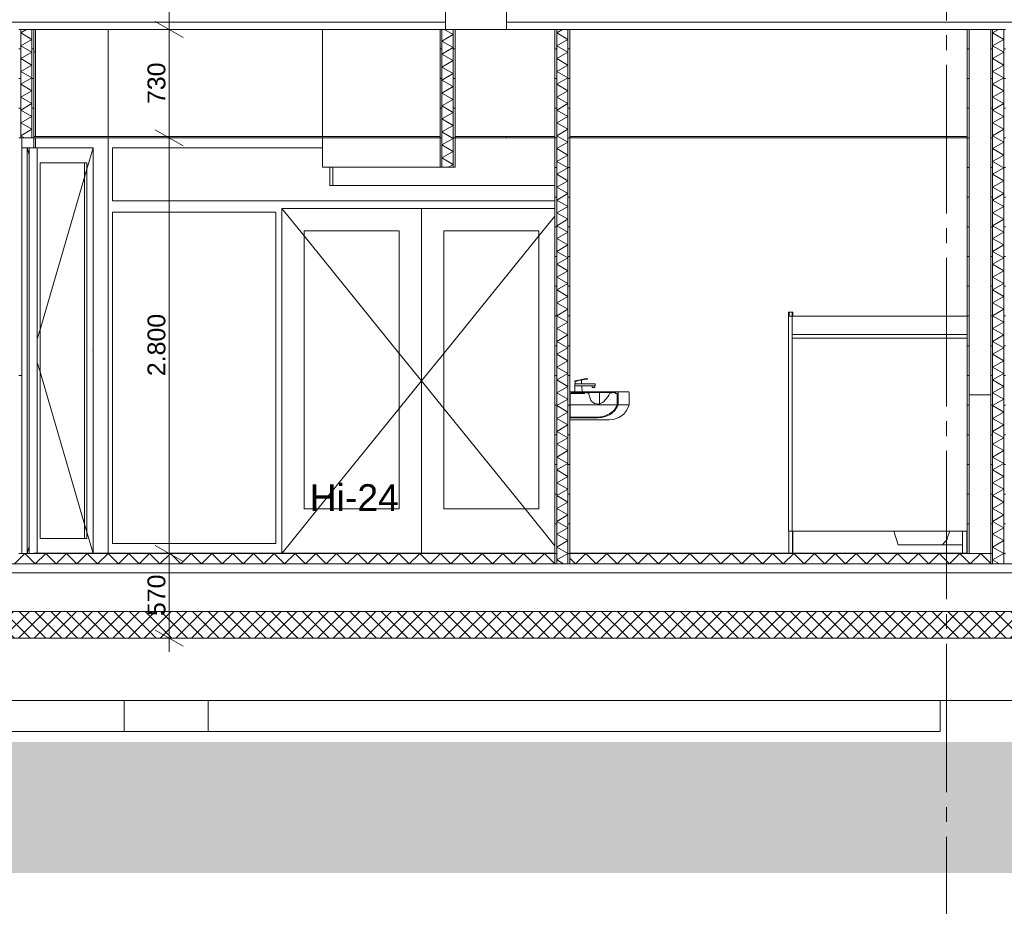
# Model space of a CAD drawing. Header units: millimetres. Extents: x 10 to 831, y -9 to 584.
# Tile 6 of 40: x 173 to 240, y 126 to 186. Entities that reach past the tile are written whole.
import ezdxf
from ezdxf.xclip import XClip

# ---------------------------------------------------------------- set-up
doc = ezdxf.new("R2010")
doc.units = ezdxf.units.MM
doc.header["$MEASUREMENT"] = 0
doc.header["$XCLIPFRAME"] = 0
doc.linetypes.add('B0204', pattern=[13, 10, -1, 1, -1])
for name, color, linetype in [('16 Fundering', 7, 'Continuous'), ('21 Buitenwanden', 7, 'Continuous'), ('21 Buitenwanden 2D arcering', 7, 'Continuous'), ('22 NC Binnenwanden', 7, 'Continuous'), ('22 NC Binnenwanden Doorsnede-arcering', 7, 'Continuous'), ('22 NC Binnenwanden Laagscheidingslijnen', 7, 'Continuous'), ('23 Vloeren', 7, 'Continuous'), ('23 Vloeren Doorsnede-arcering', 7, 'Continuous'), ('23 Vloeren Laagscheidingslijnen', 7, 'Continuous'), ('28 Draagconstructies', 7, 'Continuous'), ('43 Vloerafwerking', 7, 'Continuous'), ('43 Vloerafwerking Laagscheidingslijnen', 7, 'Continuous'), ('45 Plafondafwerking', 7, 'Continuous'), ('45 Plafondafwerking Laagscheidingslijnen', 7, 'Continuous'), ('74 Sanitair', 7, 'Continuous'), ('74 Sanitair Laagscheidingslijnen', 7, 'Continuous'), ('90 Terrein perceel', 7, 'Continuous'), ('A Stramien', 7, 'Continuous'), ('Maatvoering 1_ 50_100', 7, 'Continuous')]:
    doc.layers.add(name, color=color, linetype=linetype)
doc.styles.add('GENERATED_STYLE_1', font='txt')
pattern_1 = [(1e-14, (595.6161, 150.2724), (0, 2), [])]

# ---------------------------------------------------------------- blocks, each defined once
blk = doc.blocks.new('*X42')
at = {"layer": '23 Vloeren Doorsnede-arcering', "color": 7, "linetype": 'Continuous', "lineweight": 0}
for p, q in [((172.816, 149.572), (173.516, 150.272)), ((173.516, 150.272), (174.216, 149.572)), ((174.216, 149.572), (174.916, 150.272)), ((174.916, 150.272), (175.616, 149.572)), ((175.616, 149.572), (176.316, 150.272)), ((176.316, 150.272), (177.016, 149.572)), ((177.016, 149.572), (177.716, 150.272)), ((177.716, 150.272), (178.416, 149.572)), ((178.416, 149.572), (179.116, 150.272)), ((179.116, 150.272), (179.816, 149.572)), ((179.816, 149.572), (180.516, 150.272)), ((180.516, 150.272), (181.216, 149.572)), ((181.216, 149.572), (181.916, 150.272)), ((181.916, 150.272), (182.616, 149.572)), ((182.616, 149.572), (183.316, 150.272)), ((183.316, 150.272), (184.016, 149.572)), ((184.016, 149.572), (184.716, 150.272)), ((184.716, 150.272), (185.416, 149.572)), ((185.416, 149.572), (186.116, 150.272)), ((186.116, 150.272), (186.816, 149.572)), ((186.816, 149.572), (187.516, 150.272)), ((187.516, 150.272), (188.216, 149.572)), ((188.216, 149.572), (188.916, 150.272)), ((188.916, 150.272), (189.616, 149.572)), ((189.616, 149.572), (190.316, 150.272)), ((190.316, 150.272), (191.016, 149.572)), ((191.016, 149.572), (191.716, 150.272)), ((191.716, 150.272), (192.416, 149.572)), ((192.416, 149.572), (193.116, 150.272)), ((193.116, 150.272), (193.816, 149.572)), ((193.816, 149.572), (194.516, 150.272)), ((194.516, 150.272), (195.216, 149.572)), ((195.216, 149.572), (195.916, 150.272)), ((195.916, 150.272), (196.616, 149.572)), ((196.616, 149.572), (197.316, 150.272)), ((197.316, 150.272), (198.016, 149.572)), ((198.016, 149.572), (198.716, 150.272)), ((198.716, 150.272), (199.416, 149.572)), ((199.416, 149.572), (200.116, 150.272)), ((200.116, 150.272), (200.816, 149.572)), ((200.816, 149.572), (201.516, 150.272)), ((201.516, 150.272), (202.216, 149.572)), ((202.216, 149.572), (202.916, 150.272)), ((202.916, 150.272), (203.616, 149.572)), ((203.616, 149.572), (204.316, 150.272)), ((204.316, 150.272), (205.016, 149.572)), ((205.016, 149.572), (205.716, 150.272)), ((205.716, 150.272), (206.416, 149.572)), ((206.416, 149.572), (207.116, 150.272)), ((207.116, 150.272), (207.816, 149.572)), ((207.816, 149.572), (208.516, 150.272)), ((208.516, 150.272), (209.216, 149.572)), ((209.216, 149.572), (209.224, 149.58))]:
    blk.add_line(p, q, dxfattribs=at)
blk = doc.blocks.new('*X43')
at = {"layer": '23 Vloeren Doorsnede-arcering', "color": 7, "linetype": 'Continuous', "lineweight": 0}
for p, q in [((210.224, 149.964), (210.616, 149.572)), ((210.616, 149.572), (211.316, 150.272)), ((211.316, 150.272), (212.016, 149.572)), ((212.016, 149.572), (212.716, 150.272)), ((212.716, 150.272), (213.416, 149.572)), ((213.416, 149.572), (214.116, 150.272)), ((214.116, 150.272), (214.816, 149.572)), ((214.816, 149.572), (215.516, 150.272)), ((215.516, 150.272), (216.216, 149.572)), ((216.216, 149.572), (216.916, 150.272)), ((216.916, 150.272), (217.616, 149.572)), ((217.616, 149.572), (218.316, 150.272)), ((218.316, 150.272), (219.016, 149.572)), ((219.016, 149.572), (219.716, 150.272)), ((219.716, 150.272), (220.416, 149.572)), ((220.416, 149.572), (221.116, 150.272)), ((221.116, 150.272), (221.816, 149.572)), ((221.816, 149.572), (222.516, 150.272)), ((222.516, 150.272), (223.216, 149.572)), ((223.216, 149.572), (223.916, 150.272)), ((223.916, 150.272), (224.616, 149.572)), ((224.616, 149.572), (225.316, 150.272)), ((225.316, 150.272), (226.016, 149.572)), ((226.016, 149.572), (226.716, 150.272)), ((226.716, 150.272), (227.416, 149.572)), ((227.416, 149.572), (228.116, 150.272)), ((228.116, 150.272), (228.816, 149.572)), ((228.816, 149.572), (229.516, 150.272)), ((229.516, 150.272), (230.216, 149.572)), ((230.216, 149.572), (230.916, 150.272)), ((230.916, 150.272), (231.616, 149.572)), ((231.616, 149.572), (232.316, 150.272)), ((232.316, 150.272), (233.016, 149.572)), ((233.016, 149.572), (233.716, 150.272)), ((233.716, 150.272), (234.416, 149.572)), ((234.416, 149.572), (235.116, 150.272)), ((235.116, 150.272), (235.816, 149.572)), ((235.816, 149.572), (236.516, 150.272)), ((236.516, 150.272), (237.216, 149.572)), ((237.216, 149.572), (237.916, 150.272)), ((237.916, 150.272), (238.599, 149.589))]:
    blk.add_line(p, q, dxfattribs=at)
blk = doc.blocks.new('*X66')
at = {"layer": '22 NC Binnenwanden Doorsnede-arcering', "color": 7, "linetype": 'Continuous', "lineweight": 0}
for p, q in [((209.74, 185.572), (209.349, 185.346)), ((210.099, 184.913), (209.349, 185.346)), ((210.099, 184.913), (209.349, 184.48)), ((210.099, 184.047), (209.349, 184.48)), ((210.099, 184.047), (209.349, 183.614)), ((210.099, 183.181), (209.349, 183.614)), ((210.099, 183.181), (209.349, 182.748)), ((210.099, 182.315), (209.349, 182.748)), ((210.099, 182.315), (209.349, 181.882)), ((210.099, 181.449), (209.349, 181.882)), ((210.099, 181.449), (209.349, 181.016)), ((210.099, 180.583), (209.349, 181.016)), ((210.099, 180.583), (209.349, 180.15)), ((210.099, 179.717), (209.349, 180.15)), ((210.099, 179.717), (209.349, 179.284)), ((210.099, 178.851), (209.349, 179.284)), ((210.099, 178.851), (209.349, 178.418)), ((210.099, 177.985), (209.349, 178.418)), ((210.099, 177.985), (209.349, 177.552)), ((210.099, 177.119), (209.349, 177.552)), ((210.099, 177.119), (209.349, 176.686)), ((210.099, 176.253), (209.349, 176.686)), ((210.099, 176.253), (209.349, 175.82)), ((210.099, 175.387), (209.349, 175.82)), ((210.099, 175.387), (209.349, 174.954)), ((210.099, 174.521), (209.349, 174.954)), ((210.099, 174.521), (209.349, 174.088)), ((210.099, 173.655), (209.349, 174.088)), ((210.099, 173.655), (209.349, 173.222)), ((210.099, 172.789), (209.349, 173.222)), ((210.099, 172.789), (209.349, 172.356)), ((210.099, 171.923), (209.349, 172.356)), ((210.099, 171.923), (209.349, 171.49)), ((210.099, 171.057), (209.349, 171.49)), ((210.099, 171.057), (209.349, 170.624)), ((210.099, 170.191), (209.349, 170.624)), ((210.099, 170.191), (209.349, 169.758)), ((210.099, 169.325), (209.349, 169.758)), ((210.099, 169.325), (209.349, 168.892)), ((210.099, 168.459), (209.349, 168.892)), ((210.099, 168.459), (209.349, 168.026)), ((210.099, 167.593), (209.349, 168.026)), ((210.099, 167.593), (209.349, 167.16)), ((210.099, 166.727), (209.349, 167.16)), ((210.099, 166.727), (209.349, 166.294)), ((210.099, 165.861), (209.349, 166.294)), ((210.099, 165.861), (209.349, 165.428)), ((210.099, 164.995), (209.349, 165.428)), ((210.099, 164.995), (209.349, 164.562)), ((210.099, 164.129), (209.349, 164.562)), ((210.099, 164.129), (209.349, 163.696)), ((210.099, 163.263), (209.349, 163.696)), ((210.099, 163.263), (209.349, 162.83)), ((210.099, 162.397), (209.349, 162.83)), ((210.099, 162.397), (209.349, 161.964)), ((210.099, 161.531), (209.349, 161.964)), ((210.099, 161.531), (209.349, 161.098)), ((210.099, 160.665), (209.349, 161.098)), ((210.099, 160.665), (209.349, 160.232)), ((210.099, 159.799), (209.349, 160.232)), ((210.099, 159.799), (209.349, 159.366)), ((210.099, 158.933), (209.349, 159.366)), ((210.099, 158.933), (209.349, 158.5)), ((210.099, 158.067), (209.349, 158.5)), ((210.099, 158.067), (209.349, 157.634)), ((210.099, 157.201), (209.349, 157.634)), ((210.099, 157.201), (209.349, 156.768)), ((210.099, 156.335), (209.349, 156.768)), ((210.099, 156.335), (209.349, 155.902)), ((210.099, 155.469), (209.349, 155.902)), ((210.099, 155.469), (209.349, 155.036)), ((210.099, 154.603), (209.349, 155.036)), ((210.099, 154.603), (209.349, 154.169)), ((210.099, 153.736), (209.349, 154.169)), ((210.099, 153.736), (209.349, 153.303)), ((210.099, 152.87), (209.349, 153.303)), ((210.099, 152.87), (209.349, 152.437)), ((210.099, 152.004), (209.349, 152.437)), ((210.099, 152.004), (209.349, 151.571)), ((210.099, 151.138), (209.349, 151.571)), ((210.099, 151.138), (209.349, 150.705)), ((210.099, 150.272), (209.349, 150.705)), ((210.099, 150.272), (209.349, 149.839)), ((209.811, 149.572), (209.349, 149.839))]:
    blk.add_line(p, q, dxfattribs=at)
blk = doc.blocks.new('*X68')
at = {"layer": '22 NC Binnenwanden Doorsnede-arcering', "color": 7, "linetype": 'Continuous', "lineweight": 0}
for p, q in [((239.116, 185.572), (238.724, 185.346)), ((239.474, 184.913), (238.724, 185.346)), ((239.474, 184.913), (238.724, 184.48)), ((239.474, 184.047), (238.724, 184.48)), ((239.474, 184.047), (238.724, 183.614)), ((239.474, 183.181), (238.724, 183.614)), ((239.474, 183.181), (238.724, 182.748)), ((239.474, 182.315), (238.724, 182.748)), ((239.474, 182.315), (238.724, 181.882)), ((239.474, 181.449), (238.724, 181.882)), ((239.474, 181.449), (238.724, 181.016)), ((239.474, 180.583), (238.724, 181.016)), ((239.474, 180.583), (238.724, 180.15)), ((239.474, 179.717), (238.724, 180.15)), ((239.474, 179.717), (238.724, 179.284)), ((239.474, 178.851), (238.724, 179.284)), ((239.474, 178.851), (238.724, 178.418)), ((239.474, 177.985), (238.724, 178.418)), ((239.474, 177.985), (238.724, 177.552)), ((239.474, 177.119), (238.724, 177.552)), ((239.474, 177.119), (238.724, 176.686)), ((239.474, 176.253), (238.724, 176.686)), ((239.474, 176.253), (238.724, 175.82)), ((239.474, 175.387), (238.724, 175.82)), ((239.474, 175.387), (238.724, 174.954)), ((239.474, 174.521), (238.724, 174.954)), ((239.474, 174.521), (238.724, 174.088)), ((239.474, 173.655), (238.724, 174.088)), ((239.474, 173.655), (238.724, 173.222)), ((239.474, 172.789), (238.724, 173.222)), ((239.474, 172.789), (238.724, 172.356)), ((239.474, 171.923), (238.724, 172.356)), ((239.474, 171.923), (238.724, 171.49)), ((239.474, 171.057), (238.724, 171.49)), ((239.474, 171.057), (238.724, 170.624)), ((239.474, 170.191), (238.724, 170.624)), ((239.474, 170.191), (238.724, 169.758)), ((239.474, 169.325), (238.724, 169.758)), ((239.474, 169.325), (238.724, 168.892)), ((239.474, 168.459), (238.724, 168.892)), ((239.474, 168.459), (238.724, 168.026)), ((239.474, 167.593), (238.724, 168.026)), ((239.474, 167.593), (238.724, 167.16)), ((239.474, 166.727), (238.724, 167.16)), ((239.474, 166.727), (238.724, 166.294)), ((239.474, 165.861), (238.724, 166.294)), ((239.474, 165.861), (238.724, 165.428)), ((239.474, 164.995), (238.724, 165.428)), ((239.474, 164.995), (238.724, 164.562)), ((239.474, 164.129), (238.724, 164.562)), ((239.474, 164.129), (238.724, 163.696)), ((239.474, 163.263), (238.724, 163.696)), ((239.474, 163.263), (238.724, 162.83)), ((239.474, 162.397), (238.724, 162.83)), ((239.474, 162.397), (238.724, 161.964)), ((239.474, 161.531), (238.724, 161.964)), ((239.474, 161.531), (238.724, 161.098)), ((239.474, 160.665), (238.724, 161.098)), ((239.474, 160.665), (238.724, 160.232)), ((239.474, 159.799), (238.724, 160.232)), ((239.474, 159.799), (238.724, 159.366)), ((239.474, 158.933), (238.724, 159.366)), ((239.474, 158.933), (238.724, 158.5)), ((239.474, 158.067), (238.724, 158.5)), ((239.474, 158.067), (238.724, 157.634)), ((239.474, 157.201), (238.724, 157.634)), ((239.474, 157.201), (238.724, 156.768)), ((239.474, 156.335), (238.724, 156.768)), ((239.474, 156.335), (238.724, 155.902)), ((239.474, 155.469), (238.724, 155.902)), ((239.474, 155.469), (238.724, 155.036)), ((239.474, 154.603), (238.724, 155.036)), ((239.474, 154.603), (238.724, 154.169)), ((239.474, 153.736), (238.724, 154.169)), ((239.474, 153.736), (238.724, 153.303)), ((239.474, 152.87), (238.724, 153.303)), ((239.474, 152.87), (238.724, 152.437)), ((239.474, 152.004), (238.724, 152.437)), ((239.474, 152.004), (238.724, 151.571)), ((239.474, 151.138), (238.724, 151.571)), ((239.474, 151.138), (238.724, 150.705)), ((239.474, 150.272), (238.724, 150.705)), ((239.474, 150.272), (238.724, 149.839)), ((239.187, 149.572), (238.724, 149.839))]:
    blk.add_line(p, q, dxfattribs=at)
blk = doc.blocks.new('*X72')
at = {"layer": '22 NC Binnenwanden Doorsnede-arcering', "color": 7, "linetype": 'Continuous', "lineweight": 0}
for p, q in [((202.373, 185.23), (201.616, 184.793)), ((202.373, 185.23), (201.779, 185.572)), ((202.373, 184.356), (201.616, 184.793)), ((202.373, 184.356), (201.616, 183.919)), ((202.373, 183.482), (201.616, 183.919)), ((202.373, 183.482), (201.616, 183.045)), ((202.373, 182.608), (201.616, 183.045)), ((202.373, 182.608), (201.616, 182.171)), ((202.373, 181.734), (201.616, 182.171)), ((202.373, 181.734), (201.616, 181.297)), ((202.373, 180.86), (201.616, 181.297)), ((202.373, 180.86), (201.616, 180.423)), ((202.373, 179.986), (201.616, 180.423)), ((202.373, 179.986), (201.616, 179.549)), ((202.373, 179.112), (201.616, 179.549)), ((202.373, 179.112), (201.616, 178.675)), ((202.373, 178.238), (201.616, 178.675)), ((202.373, 178.238), (201.616, 177.801)), ((202.373, 177.364), (201.616, 177.801)), ((202.373, 177.364), (201.616, 176.927)), ((202.373, 176.49), (201.616, 176.927)), ((202.373, 176.49), (202.03, 176.292))]:
    blk.add_line(p, q, dxfattribs=at)
blk = doc.blocks.new('*X79')
at = {"layer": '22 NC Binnenwanden Doorsnede-arcering', "color": 7, "linetype": 'Continuous', "lineweight": 0}
for p, q in [((173.633, 185.572), (173.241, 185.346)), ((173.991, 184.913), (173.241, 185.346)), ((173.991, 184.913), (173.241, 184.48)), ((173.991, 184.047), (173.241, 184.48)), ((173.991, 184.047), (173.241, 183.614)), ((173.991, 183.181), (173.241, 183.614)), ((173.991, 183.181), (173.241, 182.748)), ((173.991, 182.315), (173.241, 182.748)), ((173.991, 182.315), (173.241, 181.882)), ((173.991, 181.449), (173.241, 181.882)), ((173.991, 181.449), (173.241, 181.016)), ((173.991, 180.583), (173.241, 181.016)), ((173.991, 180.583), (173.241, 180.15)), ((173.991, 179.717), (173.241, 180.15)), ((173.991, 179.717), (173.241, 179.284)), ((173.991, 178.851), (173.241, 179.284)), ((173.991, 178.851), (173.241, 178.418)), ((173.494, 178.272), (173.241, 178.418))]:
    blk.add_line(p, q, dxfattribs=at)
blk = doc.blocks.new('Drawing_3_1', base_point=(595.616, 150.272))
at = {"layer": '21 Buitenwanden 2D arcering', "linetype": 'Continuous', "lineweight": 0, "true_color": 0x000000}
blk.add_hatch(color=18, dxfattribs=at).paths.add_polyline_path([(70.171, 128.737), (625.294, 128.737), (625.294, 149.572), (592.516, 149.572), (592.516, 140.34), (576.426, 140.345), (568.212, 137.517), (491.739, 137.539), (484.029, 140.372), (386.636, 140.34), (380.568, 137.572), (108.627, 137.572), (101.66, 140.34), (88.756, 140.34), (88.756, 149.272), (70.171, 149.272)])
at = {"layer": '22 NC Binnenwanden Doorsnede-arcering', "linetype": 'Continuous', "lineweight": 0, "true_color": 0x000000}
h = blk.add_hatch(dxfattribs=at)
h.set_pattern_fill('930_Lijnen_vert_200_0001', color=18, style=0, pattern_type=2)
h.set_pattern_definition(pattern_1)
h.paths.add_polyline_path([(173.241, 185.572), (173.116, 185.572), (173.116, 178.272), (173.241, 178.272)])
h = blk.add_hatch(dxfattribs=at)
h.set_pattern_fill('930_Lijnen_vert_200_0001', color=18, style=0, pattern_type=2)
h.set_pattern_definition(pattern_1)
h.paths.add_polyline_path([(174.116, 178.272), (174.116, 185.572), (173.991, 185.572), (173.991, 178.272)])
h = blk.add_hatch(dxfattribs=at)
h.set_pattern_fill('930_Lijnen_vert_200_0001', color=18, style=0, pattern_type=2)
h.set_pattern_definition(pattern_1)
h.paths.add_polyline_path([(201.49, 185.572), (201.49, 176.292), (201.616, 176.292), (201.616, 185.572)])
h = blk.add_hatch(dxfattribs=at)
h.set_pattern_fill('930_Lijnen_vert_200_0001', color=18, style=0, pattern_type=2)
h.set_pattern_definition(pattern_1)
h.paths.add_polyline_path([(202.373, 176.292), (202.499, 176.292), (202.499, 185.572), (202.373, 185.572)])
h = blk.add_hatch(dxfattribs=at)
h.set_pattern_fill('930_Lijnen_vert_200_0001', color=18, style=0, pattern_type=2)
h.set_pattern_definition(pattern_1)
h.paths.add_polyline_path([(209.349, 185.572), (209.224, 185.572), (209.224, 149.572), (209.349, 149.572)])
h = blk.add_hatch(dxfattribs=at)
h.set_pattern_fill('930_Lijnen_vert_200_0001', color=18, style=0, pattern_type=2)
h.set_pattern_definition(pattern_1)
h.paths.add_polyline_path([(210.099, 185.572), (210.099, 149.572), (210.224, 149.572), (210.224, 185.572)])
h = blk.add_hatch(dxfattribs=at)
h.set_pattern_fill('930_Lijnen_vert_200_0001', color=18, style=0, pattern_type=2)
h.set_pattern_definition(pattern_1)
h.paths.add_polyline_path([(236.999, 185.572), (236.999, 150.272), (237.149, 150.272), (237.149, 185.572)])
h = blk.add_hatch(dxfattribs=at)
h.set_pattern_fill('930_Lijnen_vert_200_0001', color=18, style=0, pattern_type=2)
h.set_pattern_definition(pattern_1)
h.paths.add_polyline_path([(238.599, 185.572), (238.599, 149.572), (238.724, 149.572), (238.724, 185.572)])
h = blk.add_hatch(dxfattribs=at)
h.set_pattern_fill('930_Lijnen_vert_200_0001', color=18, style=0, pattern_type=2)
h.set_pattern_definition(pattern_1)
h.paths.add_polyline_path([(239.474, 149.572), (239.599, 149.572), (239.599, 185.572), (239.474, 185.572)])
at = {"layer": '23 Vloeren Doorsnede-arcering', "linetype": 'Continuous', "lineweight": 0, "true_color": 0x000000}
h = blk.add_hatch(dxfattribs=at)
h.set_pattern_fill('415_Isolatie_ruit_0001', color=18, style=0, pattern_type=2)
h.set_pattern_definition([(45, (595.61614, 150.2724), (-0.5303301, 0.5303301), []), (135, (595.61614, 150.2724), (0.5303301, 0.5303301), [])])
h.paths.add_polyline_path([(94.756, 146.372), (94.756, 144.572), (397.928, 144.572), (397.928, 146.372)])
at = {"layer": '16 Fundering', "color": 1, "linetype": 'Continuous', "lineweight": 0}
blk.add_line((94.756, 140.372), (397.928, 140.372), dxfattribs=at)
at = {"layer": '22 NC Binnenwanden', "color": 1, "linetype": 'Continuous', "lineweight": 0}
for p, q in [((174.116, 185.572), (174.116, 178.272)), ((201.49, 185.572), (201.49, 178.372)), ((202.499, 185.572), (202.499, 176.292)), ((209.224, 185.572), (209.224, 178.372)), ((210.224, 185.572), (210.224, 178.372)), ((238.599, 185.572), (238.599, 150.272)), ((173.316, 178.272), (173.316, 177.602)), ((174.116, 178.272), (174.116, 177.602)), ((201.49, 178.272), (201.49, 176.292)), ((209.224, 178.272), (209.224, 150.292)), ((210.224, 178.272), (210.224, 161.112)), ((173.316, 150.272), (173.316, 177.602)), ((173.661, 177.602), (173.662, 177.599)), ((173.662, 177.602), (173.662, 176.602)), ((173.662, 177.599), (173.797, 177.139)), ((174.347, 177.602), (178.112, 177.602)), ((178.112, 177.599), (177.694, 176.169)), ((178.112, 177.602), (178.112, 176.602)), ((178.113, 177.602), (178.112, 177.599)), ((179.411, 174.022), (179.411, 177.602)), ((179.411, 177.602), (193.557, 177.602)), ((173.662, 176.602), (173.662, 151.272)), ((174.534, 176.602), (174.534, 151.272)), ((177.694, 176.602), (174.534, 176.602)), ((177.521, 176.602), (177.521, 151.272)), ((177.694, 151.272), (177.694, 176.602)), ((178.112, 176.602), (178.112, 151.272)), ((177.694, 176.169), (174.534, 165.365)), ((209.224, 174.022), (179.411, 174.022)), ((179.411, 150.942), (179.411, 173.272)), ((179.411, 173.272), (190.416, 173.272)), ((190.416, 173.272), (190.416, 150.942)), ((190.836, 173.522), (192.336, 171.668)), ((190.836, 173.522), (190.836, 172.022)), ((200.241, 173.522), (190.836, 173.522)), ((200.241, 150.292), (200.241, 173.522)), ((200.241, 173.522), (209.224, 173.522)), ((209.223, 173.542), (209.223, 161.917)), ((209.224, 173.001), (208.146, 171.668)), ((190.836, 172.022), (190.836, 153.272)), ((192.336, 153.272), (192.336, 172.022)), ((192.336, 172.022), (198.741, 172.022)), ((198.741, 172.022), (198.741, 153.272)), ((201.741, 172.022), (201.741, 153.272)), ((208.146, 172.022), (201.741, 172.022)), ((208.146, 153.272), (208.146, 172.022)), ((192.336, 171.668), (198.741, 163.751)), ((208.146, 171.668), (201.741, 163.751)), ((174.534, 165.365), (174.348, 164.727)), ((173.797, 164.401), (173.795, 164.397)), ((178.112, 163.934), (178.113, 163.937)), ((173.797, 163.474), (173.795, 163.478)), ((198.741, 163.751), (200.241, 161.897)), ((201.741, 163.751), (200.241, 161.897)), ((174.534, 162.51), (174.348, 163.147)), ((173.116, 162.272), (173.316, 162.272)), ((177.694, 151.706), (174.534, 162.51)), ((198.741, 160.043), (200.241, 161.897)), ((201.741, 160.043), (200.241, 161.897)), ((209.223, 150.292), (209.223, 161.917)), ((193.263, 153.272), (198.741, 160.043)), ((207.219, 153.272), (201.741, 160.043)), ((210.224, 159.402), (210.224, 150.292)), ((190.836, 153.272), (190.836, 150.292)), ((190.852, 150.292), (193.263, 153.272)), ((198.741, 153.272), (192.336, 153.272)), ((201.741, 153.272), (208.146, 153.272)), ((209.224, 150.794), (207.219, 153.272)), ((173.662, 151.272), (173.662, 150.272)), ((174.534, 151.272), (177.694, 151.272)), ((178.107, 150.292), (177.694, 151.706)), ((178.112, 151.272), (178.112, 150.292)), ((173.662, 150.275), (173.797, 150.736)), ((190.416, 150.942), (179.411, 150.942)), ((173.661, 150.272), (173.662, 150.275))]:
    blk.add_line(p, q, dxfattribs=at)
at = {"layer": '22 NC Binnenwanden', "color": 2, "linetype": 'Continuous', "lineweight": 0}
for p, q in [((174.218, 185.572), (174.218, 184.072)), ((179.116, 185.572), (179.116, 178.372)), ((193.557, 185.572), (193.557, 178.372)), ((174.218, 184.072), (174.116, 184.072)), ((174.218, 184.072), (174.218, 178.372)), ((174.218, 178.272), (174.218, 177.602)), ((179.116, 178.272), (179.116, 150.292)), ((193.557, 178.272), (193.557, 176.292)), ((193.557, 176.292), (201.49, 176.292)), ((194.052, 175.072), (194.052, 176.292)), ((194.253, 176.292), (194.253, 175.072)), ((194.253, 175.072), (194.052, 175.072)), ((209.224, 175.072), (194.253, 175.072))]:
    blk.add_line(p, q, dxfattribs=at)
at = {"layer": '22 NC Binnenwanden', "color": 9, "linetype": 'Continuous', "lineweight": 0}
for p, q in [((236.999, 185.572), (236.999, 178.372)), ((237.149, 185.572), (237.149, 150.272)), ((236.999, 178.272), (236.999, 150.292))]:
    blk.add_line(p, q, dxfattribs=at)
at = {"layer": '22 NC Binnenwanden', "color": 1, "linetype": 'Continuous', "lineweight": 0, "flags": 128}
for points in [[(202.499, 185.572), (202.373, 185.572), (201.866, 185.572)], [(173.316, 178.272), (173.241, 178.272), (173.116, 178.272)], [(174.116, 178.272), (173.991, 178.272), (173.316, 178.272)], [(174.347, 177.602), (174.116, 177.602), (173.797, 177.602), (173.316, 177.602)], [(173.797, 177.602), (173.797, 176.602), (173.797, 151.272), (173.797, 150.272)], [(174.347, 177.602), (174.347, 176.602), (174.347, 151.272), (174.347, 150.272)], [(202.499, 176.292), (202.373, 176.292), (201.616, 176.292), (201.49, 176.292)]]:
    blk.add_lwpolyline(points, dxfattribs=at)
at = {"layer": '22 NC Binnenwanden', "color": 1, "linetype": 'Continuous', "lineweight": 0}
blk.add_point((178.113, 163.937), dxfattribs=at)
at = {"layer": '22 NC Binnenwanden Laagscheidingslijnen', "color": 9, "linetype": 'Continuous', "lineweight": 0}
for p, q in [((173.241, 185.572), (173.241, 178.272)), ((173.991, 185.572), (173.991, 178.272)), ((201.616, 185.572), (201.616, 176.292)), ((202.373, 185.572), (202.373, 176.292)), ((209.349, 185.572), (209.349, 149.572)), ((210.099, 185.572), (210.099, 149.572)), ((238.724, 185.572), (238.724, 149.572)), ((239.474, 185.572), (239.474, 149.572))]:
    blk.add_line(p, q, dxfattribs=at)
at = {"layer": '23 Vloeren', "color": 2, "linetype": 'Continuous', "lineweight": 0}
for p, q in [((201.49, 185.572), (174.116, 185.572)), ((209.224, 185.572), (205.974, 185.572)), ((236.999, 185.572), (210.224, 185.572)), ((238.599, 185.572), (237.149, 185.572)), ((238.599, 150.272), (237.149, 150.272)), ((397.928, 144.572), (94.756, 144.572))]:
    blk.add_line(p, q, dxfattribs=at)
at = {"layer": '23 Vloeren', "color": 1, "linetype": 'Continuous', "lineweight": 0}
blk.add_line((202.499, 185.572), (205.974, 185.572), dxfattribs=at)
at = {"layer": '23 Vloeren', "color": 2, "linetype": 'Continuous', "lineweight": 0, "flags": 128}
for points in [[(205.974, 189.872), (205.974, 188.972), (205.974, 186.072), (205.974, 185.572)], [(201.866, 188.872), (201.866, 186.072), (201.866, 185.572)], [(174.116, 150.272), (173.797, 150.272), (173.116, 150.272)]]:
    blk.add_lwpolyline(points, dxfattribs=at)
at = {"layer": '23 Vloeren Laagscheidingslijnen', "color": 2, "linetype": 'Continuous', "lineweight": 0}
for p, q in [((201.866, 186.072), (91.616, 186.072)), ((345.023, 186.072), (205.974, 186.072)), ((237.149, 185.572), (236.999, 185.572)), ((209.224, 150.272), (209.224, 149.572)), ((210.224, 150.272), (210.224, 149.572)), ((238.599, 150.272), (238.599, 149.572)), ((589.616, 148.972), (91.616, 148.972))]:
    blk.add_line(p, q, dxfattribs=at)
at = {"layer": '23 Vloeren Laagscheidingslijnen', "color": 2, "linetype": 'Continuous', "lineweight": 0, "flags": 128}
for points in [[(174.116, 185.572), (173.991, 185.572), (173.241, 185.572), (173.116, 185.572)], [(201.866, 185.572), (201.616, 185.572), (201.49, 185.572)], [(210.224, 185.572), (210.099, 185.572), (209.349, 185.572), (209.224, 185.572)], [(239.599, 185.572), (239.474, 185.572), (238.724, 185.572), (238.599, 185.572)], [(209.224, 150.272), (174.347, 150.272), (174.116, 150.272)], [(237.149, 150.272), (236.999, 150.272), (210.224, 150.272)], [(589.616, 149.572), (513.883, 149.572), (513.758, 149.572), (513.008, 149.572), (512.883, 149.572), (469.705, 149.572), (469.576, 149.572), (468.799, 149.572), (468.67, 149.572), (257.599, 149.572), (257.474, 149.572), (256.724, 149.572), (256.599, 149.572), (239.599, 149.572), (239.474, 149.572), (238.724, 149.572), (238.599, 149.572), (210.224, 149.572), (210.099, 149.572), (209.349, 149.572), (209.224, 149.572), (91.616, 149.572)], [(589.616, 146.372), (585.516, 146.372), (472.034, 146.372), (466.34, 146.372), (456.314, 146.372), (450.62, 146.372), (437.826, 146.372), (432.132, 146.372), (403.622, 146.372), (397.928, 146.372), (94.756, 146.372), (91.616, 146.372)]]:
    blk.add_lwpolyline(points, dxfattribs=at)
at = {"layer": '28 Draagconstructies', "color": 2, "linetype": 'Continuous', "lineweight": 0}
blk.add_line((174.126, 184.072), (174.126, 185.572), dxfattribs=at)
at = {"layer": '43 Vloerafwerking', "color": 2, "linetype": 'Continuous', "lineweight": 0}
for p, q in [((174.116, 150.292), (174.116, 150.272)), ((209.224, 150.292), (174.116, 150.292)), ((236.999, 150.292), (210.224, 150.292))]:
    blk.add_line(p, q, dxfattribs=at)
at = {"layer": '43 Vloerafwerking Laagscheidingslijnen', "color": 2, "linetype": 'Continuous', "lineweight": 0}
for p, q in [((209.224, 150.292), (209.224, 150.272)), ((210.224, 150.292), (210.224, 150.272)), ((236.999, 150.292), (236.999, 150.272))]:
    blk.add_line(p, q, dxfattribs=at)
at = {"layer": '45 Plafondafwerking', "color": 9, "linetype": 'Continuous', "lineweight": 0}
for p, q in [((174.116, 178.372), (174.126, 178.372)), ((174.116, 178.272), (174.126, 178.272)), ((202.499, 178.372), (205.974, 178.372)), ((202.499, 178.272), (205.974, 178.272))]:
    blk.add_line(p, q, dxfattribs=at)
at = {"layer": '45 Plafondafwerking', "color": 2, "linetype": 'Continuous', "lineweight": 0}
for p, q in [((174.126, 178.372), (174.126, 178.272)), ((201.111, 178.372), (174.126, 178.372)), ((201.111, 178.272), (174.126, 178.272)), ((201.49, 178.372), (201.111, 178.372)), ((201.49, 178.272), (201.111, 178.272)), ((205.974, 178.372), (205.974, 178.272)), ((209.224, 178.372), (205.974, 178.372)), ((209.224, 178.272), (205.974, 178.272)), ((236.999, 178.372), (210.224, 178.372)), ((236.999, 178.272), (210.224, 178.272))]:
    blk.add_line(p, q, dxfattribs=at)
at = {"layer": '45 Plafondafwerking Laagscheidingslijnen', "color": 2, "linetype": 'Continuous', "lineweight": 0}
for p, q in [((201.49, 178.372), (201.49, 178.272)), ((209.224, 178.372), (209.224, 178.272)), ((210.224, 178.372), (210.224, 178.272)), ((236.999, 178.372), (236.999, 178.272))]:
    blk.add_line(p, q, dxfattribs=at)
at = {"layer": '74 Sanitair', "color": 1, "linetype": 'Continuous', "lineweight": 0}
for p, q in [((224.973, 166.522), (224.971, 166.522)), ((225.017, 166.272), (225.017, 166.522)), ((225.221, 166.522), (225.223, 166.522)), ((225.221, 166.272), (225.223, 166.272)), ((225.223, 166.522), (225.237, 166.522)), ((225.223, 166.272), (236.999, 166.272)), ((225.223, 151.772), (225.223, 166.272)), ((225.237, 166.522), (225.252, 166.522)), ((225.252, 166.522), (225.267, 166.522)), ((225.267, 166.272), (225.267, 166.522)), ((236.999, 151.772), (236.999, 166.272)), ((225.223, 165.022), (236.999, 165.022)), ((225.223, 164.772), (236.999, 164.772)), ((210.565, 161.907), (210.599, 161.913)), ((210.572, 161.868), (210.565, 161.907)), ((210.599, 161.913), (210.692, 161.931)), ((210.606, 161.874), (210.7, 161.892)), ((210.692, 161.931), (210.817, 161.955)), ((210.7, 161.892), (210.824, 161.916)), ((210.817, 161.955), (211.218, 162.031)), ((210.824, 161.916), (211.226, 161.992)), ((211.027, 161.712), (211.015, 161.952)), ((211.218, 162.031), (211.315, 162.05)), ((211.226, 161.992), (211.322, 162.01)), ((211.315, 162.05), (211.385, 162.063)), ((211.322, 162.01), (211.392, 162.024)), ((211.385, 162.063), (211.41, 162.068)), ((211.392, 162.024), (211.417, 162.029)), ((211.417, 162.029), (211.41, 162.068)), ((210.56, 161.172), (210.58, 161.562)), ((210.567, 161.712), (210.605, 161.712)), ((210.567, 161.562), (210.567, 161.712)), ((210.567, 161.562), (210.605, 161.562)), ((210.572, 161.868), (210.606, 161.874)), ((210.587, 161.712), (210.595, 161.872)), ((210.605, 161.712), (210.705, 161.712)), ((210.605, 161.562), (210.705, 161.562)), ((210.705, 161.712), (210.838, 161.712)), ((210.705, 161.562), (210.838, 161.562)), ((210.838, 161.712), (211.851, 161.712)), ((210.838, 161.562), (211.851, 161.562)), ((211.054, 161.172), (211.035, 161.562)), ((211.747, 161.462), (211.747, 161.562)), ((211.747, 161.462), (211.759, 161.462)), ((211.759, 161.462), (211.792, 161.462)), ((211.792, 161.462), (211.837, 161.462)), ((211.837, 161.462), (211.882, 161.462)), ((211.851, 161.712), (211.9, 161.712)), ((211.851, 161.562), (211.9, 161.562)), ((211.882, 161.462), (211.915, 161.462)), ((211.9, 161.712), (211.935, 161.712)), ((211.9, 161.562), (211.935, 161.562)), ((211.915, 161.462), (211.927, 161.462)), ((211.927, 161.462), (211.927, 161.562)), ((211.935, 161.712), (211.947, 161.712)), ((211.935, 161.562), (211.947, 161.562)), ((211.947, 161.562), (211.947, 161.712)), ((210.278, 161.172), (212.217, 161.172)), ((211.322, 161.112), (211.309, 161.112)), ((211.427, 161.112), (211.322, 161.112)), ((211.581, 161.112), (211.427, 161.112)), ((211.762, 161.112), (211.581, 161.112)), ((212.224, 161.112), (211.762, 161.112)), ((212.217, 161.172), (212.614, 161.172)), ((212.224, 161.112), (212.565, 161.112)), ((212.224, 161.1), (212.224, 161.112)), ((212.224, 161.064), (212.224, 161.1)), ((212.224, 160.836), (212.224, 161.064)), ((212.224, 160.446), (212.224, 160.836)), ((212.565, 161.112), (212.927, 161.112)), ((212.614, 161.172), (212.816, 161.172)), ((212.816, 161.172), (213.008, 161.172)), ((212.927, 161.112), (213.154, 161.112)), ((213.008, 161.172), (213.236, 161.172)), ((213.236, 161.172), (213.415, 161.172)), ((213.257, 161.112), (213.291, 161.112)), ((213.44, 161.172), (213.415, 161.172)), ((213.638, 161.172), (213.44, 161.172)), ((213.803, 161.172), (213.638, 161.172)), ((213.952, 161.172), (213.803, 161.172)), ((214.057, 161.172), (213.952, 161.172)), ((214.131, 161.172), (214.057, 161.172)), ((214.17, 161.172), (214.131, 161.172)), ((214.21, 161.155), (214.17, 161.172)), ((214.224, 161.112), (214.21, 161.155)), ((214.224, 160.28), (214.224, 161.112)), ((237.149, 160.972), (238.598, 160.972)), ((238.598, 160.972), (238.599, 160.972)), ((238.598, 150.272), (238.598, 160.972)), ((210.266, 160.28), (212.219, 160.28)), ((212.219, 160.28), (212.618, 160.28)), ((212.224, 160.322), (212.224, 160.446)), ((212.618, 160.28), (212.822, 160.28)), ((212.822, 160.28), (213.015, 160.28)), ((213.015, 160.28), (213.245, 160.28)), ((213.245, 160.28), (213.432, 160.28)), ((213.682, 160.28), (213.488, 160.28)), ((213.851, 160.28), (213.682, 160.28)), ((213.839, 159.633), (214.06, 159.902)), ((214.002, 160.28), (213.851, 160.28)), ((214.109, 160.28), (214.002, 160.28)), ((214.06, 159.902), (214.224, 160.28)), ((214.184, 160.28), (214.109, 160.28)), ((214.224, 160.28), (214.184, 160.28)), ((238.598, 160.072), (238.599, 160.072)), ((238.598, 158.472), (238.598, 160.072)), ((210.224, 159.272), (210.266, 159.272)), ((212.05, 159.272), (210.266, 159.272)), ((212.166, 159.272), (212.05, 159.272)), ((212.195, 159.272), (212.166, 159.272)), ((212.265, 159.272), (212.195, 159.272)), ((212.369, 159.272), (212.265, 159.272)), ((212.477, 159.272), (212.369, 159.272)), ((212.592, 159.272), (212.477, 159.272)), ((212.674, 159.272), (212.592, 159.272)), ((212.755, 159.272), (212.674, 159.272)), ((212.813, 159.272), (212.755, 159.272)), ((212.863, 159.272), (212.813, 159.272)), ((212.884, 159.272), (212.863, 159.272)), ((212.884, 159.272), (213.186, 159.303)), ((213.186, 159.303), (213.532, 159.423)), ((213.532, 159.423), (213.839, 159.633)), ((238.598, 158.472), (238.599, 158.472)), ((224.987, 150.292), (224.987, 151.772)), ((225.221, 151.772), (225.223, 151.772)), ((225.223, 151.772), (236.999, 151.772)), ((225.237, 150.292), (225.237, 151.772)), ((225.251, 150.292), (225.251, 151.772)), ((225.252, 150.292), (225.252, 151.772)), ((225.266, 150.292), (225.266, 151.772)), ((225.267, 150.292), (225.267, 151.772)), ((232.365, 150.863), (232.062, 151.772)), ((235.697, 151.413), (235.65, 151.228)), ((235.823, 151.724), (235.697, 151.413)), ((235.831, 151.772), (235.823, 151.724)), ((236.684, 150.292), (236.684, 151.772)), ((236.982, 150.292), (236.982, 151.772)), ((236.987, 150.292), (236.987, 151.772)), ((236.997, 150.292), (236.997, 151.772)), ((232.365, 150.863), (232.389, 150.863)), ((232.389, 150.863), (232.462, 150.863)), ((232.462, 150.863), (232.578, 150.863)), ((232.578, 150.863), (232.728, 150.863)), ((232.728, 150.863), (232.985, 150.863)), ((232.985, 150.863), (233.254, 150.863)), ((233.254, 150.863), (233.53, 150.863)), ((233.53, 150.863), (233.808, 150.863)), ((233.808, 150.863), (234.27, 150.863)), ((234.27, 150.863), (234.729, 150.863)), ((234.729, 150.863), (235.185, 150.863)), ((235.185, 150.863), (235.35, 150.863)), ((235.65, 151.228), (235.35, 150.863)), ((235.35, 150.863), (236.684, 150.863))]:
    blk.add_line(p, q, dxfattribs=at)
at = {"layer": '74 Sanitair', "color": 2, "linetype": 'Continuous', "lineweight": 0}
for p, q in [((225.221, 166.522), (224.971, 166.522)), ((210.238, 161.155), (210.224, 161.112)), ((210.278, 161.172), (210.238, 161.155)), ((210.278, 161.172), (210.314, 161.155)), ((210.314, 161.155), (210.33, 161.122)), ((211.224, 161.112), (211.224, 161.061)), ((213.291, 161.112), (213.291, 161.061)), ((213.432, 161.061), (213.291, 161.061)), ((213.365, 161.155), (213.343, 161.122)), ((213.415, 161.172), (213.365, 161.155)), ((213.432, 161.061), (213.432, 160.28)), ((225.221, 151.772), (224.971, 151.772))]:
    blk.add_line(p, q, dxfattribs=at)
at = {"layer": '74 Sanitair', "color": 2, "linetype": 'Continuous', "lineweight": 0, "flags": 128}
for points in [[(224.971, 166.522), (224.971, 166.272), (224.971, 151.772)], [(225.221, 151.772), (225.221, 166.272), (225.221, 166.522)], [(210.266, 161.061), (210.266, 160.28), (210.266, 159.455)], [(211.224, 161.061), (210.391, 161.061), (210.266, 161.061)], [(210.33, 161.122), (210.355, 161.112), (210.391, 161.112), (211.224, 161.112), (211.309, 161.112), (211.344, 161.106), (211.409, 161.1), (211.497, 161.065), (211.513, 161.06)], [(211.513, 161.06), (211.521, 161.011), (211.644, 160.588)], [(211.644, 160.588), (211.709, 160.523), (211.88, 160.393), (211.894, 160.383), (211.911, 160.377), (212.224, 160.322)], [(212.224, 160.322), (212.445, 160.446), (212.505, 160.5), (212.782, 160.836), (212.863, 160.94), (212.938, 161.064)], [(212.938, 161.064), (212.959, 161.071), (213.038, 161.1), (213.093, 161.105), (213.154, 161.112), (213.257, 161.112), (213.291, 161.112), (213.309, 161.112), (213.343, 161.122)], [(213.415, 161.172), (213.469, 161.156)], [(213.47, 161.155), (213.488, 161.112), (213.488, 160.28)], [(213.488, 160.28), (213.469, 160.246), (213.264, 159.902), (213.064, 159.725), (212.944, 159.633), (212.744, 159.547), (212.544, 159.474), (212.395, 159.429), (212.361, 159.423), (212.126, 159.402), (210.266, 159.402), (210.224, 159.402)], [(213.432, 160.28), (213.217, 159.932), (213.064, 159.797), (212.903, 159.674), (212.744, 159.605), (212.544, 159.532), (212.395, 159.487), (212.297, 159.47), (212.126, 159.455), (210.266, 159.455)]]:
    blk.add_lwpolyline(points, dxfattribs=at)
at = {"layer": '74 Sanitair Laagscheidingslijnen', "color": 2, "linetype": 'Continuous', "lineweight": 0}
blk.add_line((225.221, 166.272), (224.971, 166.272), dxfattribs=at)
at = {"layer": '74 Sanitair Laagscheidingslijnen', "color": 2, "linetype": 'Continuous', "lineweight": 0, "flags": 128}
blk.add_lwpolyline([(210.224, 161.112), (210.224, 160.28), (210.224, 159.402)], dxfattribs=at)
at = {"layer": '90 Terrein perceel', "color": 1, "linetype": 'Continuous', "lineweight": 0}
for p, q in [((180.2, 140.372), (180.2, 138.272)), ((185.873, 140.372), (185.873, 138.272)), ((235.195, 140.372), (235.195, 138.272)), ((180.2, 138.272), (180.232, 138.272)), ((180.232, 138.272), (180.365, 138.272)), ((180.365, 138.272), (180.599, 138.272)), ((180.599, 138.272), (180.934, 138.272)), ((180.934, 138.272), (181.366, 138.272)), ((181.366, 138.272), (181.894, 138.272)), ((181.894, 138.272), (182.516, 138.272)), ((182.516, 138.272), (183.227, 138.272)), ((183.227, 138.272), (184.025, 138.272)), ((184.025, 138.272), (184.905, 138.272)), ((184.905, 138.272), (185.873, 138.272)), ((185.873, 138.272), (186.933, 138.272)), ((186.933, 138.272), (189.098, 138.272)), ((189.098, 138.272), (191.303, 138.272)), ((191.303, 138.272), (193.546, 138.272)), ((193.546, 138.272), (195.821, 138.272)), ((195.821, 138.272), (198.125, 138.272)), ((198.125, 138.272), (200.454, 138.272)), ((200.454, 138.272), (202.804, 138.272)), ((202.804, 138.272), (205.169, 138.272)), ((205.169, 138.272), (207.548, 138.272)), ((207.548, 138.272), (209.934, 138.272)), ((209.934, 138.272), (212.324, 138.272)), ((212.324, 138.272), (214.713, 138.272)), ((214.713, 138.272), (217.098, 138.272)), ((217.098, 138.272), (219.473, 138.272)), ((219.473, 138.272), (221.836, 138.272)), ((221.836, 138.272), (224.181, 138.272)), ((224.181, 138.272), (226.505, 138.272)), ((226.505, 138.272), (228.802, 138.272)), ((228.802, 138.272), (230.449, 138.272)), ((230.449, 138.272), (230.827, 138.272)), ((230.827, 138.272), (231.56, 138.272)), ((231.56, 138.272), (232.254, 138.272)), ((232.254, 138.272), (232.898, 138.272)), ((232.898, 138.272), (233.481, 138.272)), ((233.481, 138.272), (233.991, 138.272)), ((233.991, 138.272), (234.42, 138.272)), ((234.42, 138.272), (234.76, 138.272)), ((234.76, 138.272), (235.005, 138.272)), ((235.005, 138.272), (235.151, 138.272)), ((235.151, 138.272), (235.195, 138.272))]:
    blk.add_line(p, q, dxfattribs=at)
at = {"layer": '90 Terrein perceel', "color": 2, "linetype": 'Continuous', "lineweight": 0}
for p, q in [((171.99, 138.272), (173.21, 138.272)), ((173.21, 138.272), (174.49, 138.272)), ((174.49, 138.272), (175.825, 138.272)), ((175.825, 138.272), (177.209, 138.272)), ((177.209, 138.272), (178.636, 138.272)), ((178.636, 138.272), (180.1, 138.272)), ((180.1, 138.272), (180.2, 138.272))]:
    blk.add_line(p, q, dxfattribs=at)
at = {"layer": 'A Stramien', "color": 9, "linetype": 'B0204', "lineweight": 0}
blk.add_line((235.616, 248.186), (235.616, 123.272), dxfattribs=at)
at = {"layer": 'Maatvoering 1_ 50_100', "color": 1, "linetype": 'Continuous', "lineweight": 0}
for p, q in [((183.234, 185.572), (183.234, 189.872)), ((182.297, 186.114), (184.172, 185.031)), ((184.64, 185.572), (181.828, 185.572)), ((183.234, 178.272), (183.234, 185.572)), ((182.297, 178.814), (184.172, 177.731)), ((184.64, 178.272), (181.828, 178.272)), ((183.234, 150.272), (183.234, 178.272)), ((182.297, 150.814), (184.172, 149.731)), ((184.64, 150.272), (181.828, 150.272)), ((183.234, 144.572), (183.234, 150.272)), ((182.297, 145.114), (184.172, 144.031)), ((184.64, 144.572), (181.828, 144.572)), ((183.234, 143.655), (183.234, 144.572))]:
    blk.add_line(p, q, dxfattribs=at)
at = {"layer": '21 Buitenwanden', "color": 4, "linetype": 'Continuous', "lineweight": 0}
for name in ['*X79', '*X72', '*X66', '*X68', '*X42', '*X43']:
    blk.add_blockref(name, (0, 0), dxfattribs=at)
at = {"layer": 'Maatvoering 1_ 50_100', "color": 2, "linetype": 'Continuous', "lineweight": 0, "char_height": 1.2, "attachment_point": 7, "rotation": 90, "style": 'GENERATED_STYLE_1'}
for s, insert, width in [('\\A1;{\\pql;\\fArial|b0|i0|c0|p38;730}', (182.994, 180.556), 2.7319), ('\\A1;{\\pql;\\fArial|b0|i0|c0|p38;2.800}', (182.994, 162.221), 4.10332), ('\\A1;{\\pql;\\fArial|b0|i0|c0|p38;570}', (182.994, 146.056), 2.7319)]:
    blk.add_mtext(s, dxfattribs=dict(at, insert=insert, width=width))
at = {"layer": 'Maatvoering 1_ 50_100', "color": 2, "linetype": 'Continuous', "lineweight": 0, "insert": (192.704, 153.14), "char_height": 1.8, "attachment_point": 7, "style": 'GENERATED_STYLE_1'}
blk.add_mtext('\\A1;{\\pql;\\fArial|b0|i0|c0|p38;Hi-24}', dxfattribs=at)

msp = doc.modelspace()

# ---------------------------------------------------------------- block references
at = {"color": 4, "linetype": 'Continuous', "lineweight": 0}
ref = msp.add_blockref('Drawing_3_1', (595.616, 150.272), dxfattribs=at)
XClip(ref).set_block_clipping_path([(26.0348194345, 103.2723733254), (625.2939247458, 268.0757871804)])

doc.saveas('drawing.dxf')
